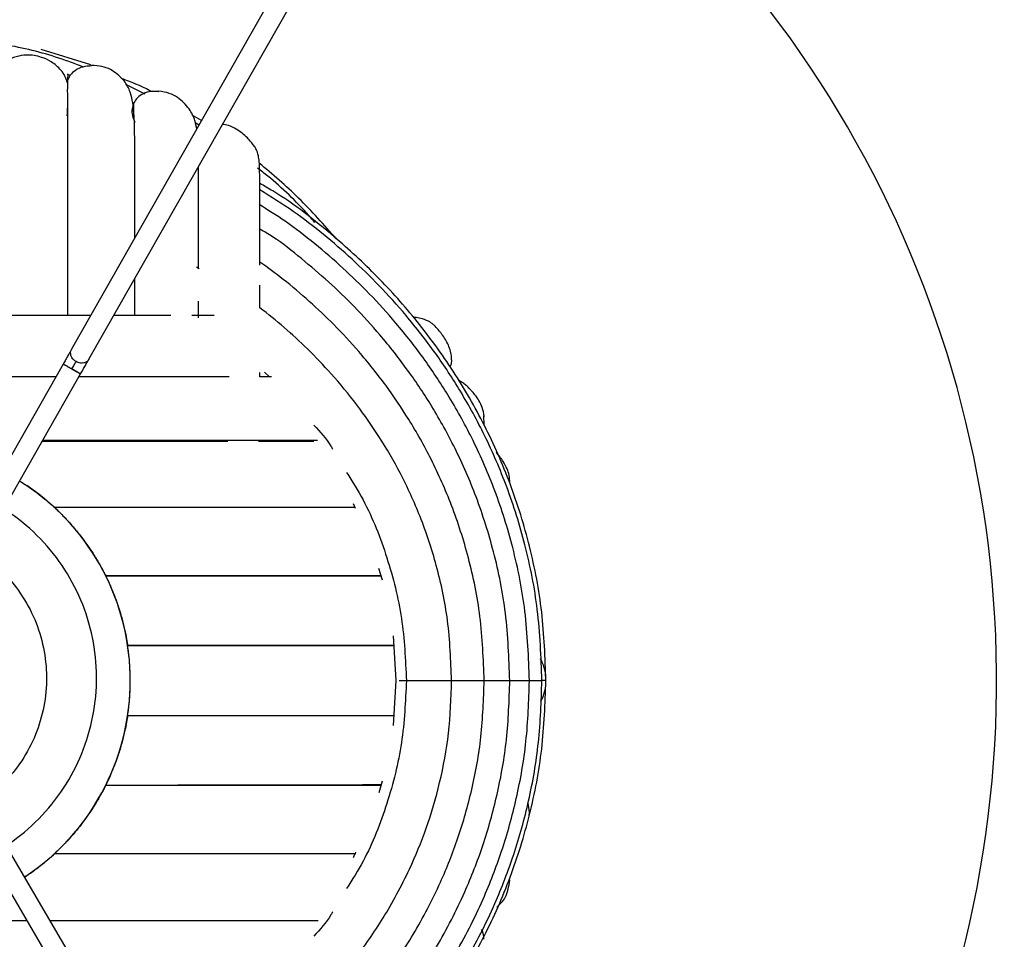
# Paper-space layout '_Superior' of a CAD drawing. Header units: millimetres. Extents: x -233 to 167, y -200 to 200.
# Tile 5 of 7: x -21 to 77, y -26 to 66. Entities that reach past the tile are written whole.
import ezdxf

# ---------------------------------------------------------------- set-up
doc = ezdxf.new("R2010")
doc.units = ezdxf.units.MM

psp = doc.layouts.new('_Superior')

# ---------------------------------------------------------------- linework, layer by layer
at = {"color": 7, "linetype": 'Continuous', "lineweight": 25}
for p, q in [((36.9, 125.782), (-15.822, 33.064)), ((-14.084, 32.075), (38.638, 124.793)), ((-13.913, 61.449), (-18.847, 62.981)), ((-13.83, 61.389), (-14.035, 61.317)), ((-16.197, 60.556), (-16.211, 60.545)), ((-16.197, 60.522), (-16.197, 60.556)), ((-15.971, 60.393), (-16.197, 60.481)), ((-8.488, 58.514), (-10.39, 59.483)), ((-7.123, 58.828), (-7.335, 58.779)), ((-2.846, 55.884), (-3.773, 56.419)), ((-3.099, 55.44), (-3.468, 55.681)), ((-3.069, 41.094), (-3.341, 41.251)), ((-3.148, 36.2), (-3.148, 37.851)), ((-16.659, 31.592), (-24.369, 18.033)), ((22.093, 32.019), (22.118, 32.096)), ((-22.585, 17.125), (-14.921, 30.603)), ((2.98, 30.316), (2.98, 30.764)), ((3.455, 30.786), (3.954, 30.316)), ((25.309, 26.406), (25.33, 25.573)), ((25.315, 26.191), (25.36, 26.405)), ((27.897, 19.797), (27.932, 19.918)), ((12.287, 17.666), (12.483, 17.221)), ((14.818, 11.214), (15.178, 10.067)), ((16.279, 4.469), (16.56, 0)), ((16.56, 0), (16.295, -4.474)), ((15.173, -10.044), (14.84, -11.205)), ((-14.524, -29.848), (-22.364, -16.472)), ((-24.089, -17.483), (-16.249, -30.859)), ((27.932, -19.918), (27.897, -19.797)), ((25.36, -25.824), (25.326, -25.732))]:
    psp.add_line(p, q, dxfattribs=at)
for radius, start, end in [(110, 60.90122, 179.72293), (110, 301.02586, 59.85946), (23.5, 303.42649, 55.90792), (110, 180.76469, 299.9841)]:
    psp.add_arc((-33.464, 0), radius, start, end, dxfattribs=at)
for points, knots in [([(-32.014, -199.74), (-28.596, -199.667), (-21.586, -199.517), (-10.834, -198.571), (0.396, -196.997), (12.077, -194.649), (23.45, -191.635), (34.44, -188.023), (44.986, -183.895), (55.679, -178.981), (66.454, -173.224), (77.233, -166.573), (87.928, -158.981), (98.437, -150.414), (108.648, -140.848), (118.44, -130.274), (127.682, -118.702), (136.242, -106.162), (143.987, -92.706), (150.784, -78.408), (156.515, -63.366), (161.069, -47.7), (164.358, -31.55), (166.316, -15.071), (166.9, 1.571), (166.097, 18.204), (163.923, 34.656), (160.422, 50.761), (155.662, 66.365), (149.735, 81.33), (142.75, 95.538), (134.83, 108.892), (126.105, 121.318), (116.712, 132.767), (106.782, 143.212), (96.447, 152.643), (85.826, 161.071), (75.032, 168.522), (64.166, 175.031), (53.317, 180.646), (42.56, 185.419), (31.961, 189.407), (20.924, 192.875), (9.512, 195.74), (-2.198, 197.934), (-13.448, 199.36), (-24.211, 200.165), (-31.223, 200.223), (-34.641, 200.251)], [0, 0, 0, 0, 0.016322, 0.033479, 0.05151, 0.070452, 0.090341, 0.107661, 0.125675, 0.144395, 0.163829, 0.18398, 0.204846, 0.226418, 0.248682, 0.271613, 0.29518, 0.319343, 0.344053, 0.369251, 0.394871, 0.420839, 0.447075, 0.473492, 0.5, 0.526508, 0.552925, 0.579161, 0.605129, 0.630749, 0.655947, 0.680657, 0.70482, 0.728387, 0.751318, 0.773582, 0.795154, 0.81602, 0.836171, 0.855605, 0.874325, 0.892339, 0.909659, 0.929548, 0.94849, 0.966521, 0.983678, 1, 1, 1, 1]), ([(64.379, 170.165), (68.488, 167.685), (76.872, 162.624), (88.915, 153.699), (99.673, 144.449), (109.109, 135.077), (117.297, 125.874), (125.058, 115.946), (132.308, 105.314), (138.963, 94.013), (144.941, 82.089), (150.164, 69.601), (154.562, 56.621), (158.072, 43.229), (160.644, 29.518), (162.24, 15.588), (162.836, 1.544), (162.425, -12.507), (161.012, -26.457), (158.62, -40.2), (155.286, -53.636), (151.059, -66.674), (146, -79.229), (140.179, -91.231), (133.674, -102.618), (126.564, -113.344), (118.934, -123.374), (110.868, -132.684), (101.556, -142.178), (90.92, -151.569), (78.995, -160.651), (70.679, -165.822), (66.603, -168.356)], [0, 0, 0, 0, 0.035233, 0.07188, 0.109917, 0.139334, 0.169479, 0.200319, 0.231813, 0.263911, 0.296557, 0.329689, 0.363236, 0.397123, 0.431269, 0.46559, 0.5, 0.53441, 0.568731, 0.602877, 0.636764, 0.670311, 0.703443, 0.736089, 0.768187, 0.799681, 0.830521, 0.860666, 0.890083, 0.92812, 0.964767, 1, 1, 1, 1]), ([(-14.694, 61.24), (-15.161, 61.423), (-17.355, 62.287), (-20.503, 63.152), (-23.214, 63.575), (-24.091, 63.712)], [0, 0, 0, 0, 0.15454, 0.7263796, 1, 1, 1, 1]), ([(-16.248, 59.681), (-16.319, 59.903), (-16.461, 60.347), (-16.986, 61.091), (-17.772, 61.752), (-18.714, 62.2), (-19.56, 62.41), (-20.423, 62.452), (-21.218, 62.339), (-21.908, 62.071), (-22.403, 61.747), (-22.811, 61.313), (-22.947, 60.951), (-23.014, 60.772)], [0, 0, 0, 0, 0.082397, 0.164539, 0.316355, 0.437207, 0.526421, 0.613997, 0.731763, 0.798422, 0.866645, 0.934114, 1, 1, 1, 1]), ([(-13.821, 61.342), (-14.123, 61.328), (-14.693, 61.302), (-15.424, 60.948), (-15.975, 60.48), (-16.158, 60.075), (-16.244, 59.885)], [0, 0, 0, 0, 0.298115, 0.561808, 0.794492, 1, 1, 1, 1]), ([(-9.515, 44.156), (-9.515, 44.904), (-9.515, 47.069), (-9.515, 50.161), (-9.515, 53.234), (-9.526, 55.783), (-9.669, 57.605), (-9.979, 58.899), (-10.649, 60.08), (-11.708, 60.914), (-12.786, 61.347), (-13.474, 61.375), (-13.83, 61.389)], [0, 0, 0, 0, 0.080513, 0.233097, 0.391537, 0.541633, 0.680336, 0.74684, 0.820555, 0.904766, 0.95071, 1, 1, 1, 1]), ([(-16.244, 59.885), (-16.195, 60.093), (-16.141, 60.319), (-16.2, 60.537), (-16.205, 60.554)], [0, 0, 0, 0, 0.9190978, 1, 1, 1, 1]), ([(-7.889, 58.793), (-7.927, 58.815), (-8.865, 59.359), (-9.882, 59.744), (-10.858, 60.114)], [0, 0, 0, 0, 0.040717, 1, 1, 1, 1]), ([(-16.248, 56.377), (-16.217, 56.98), (-16.155, 58.181), (-16.215, 58.742), (-16.244, 59.021)], [0, 0, 0, 0, 0.50249, 1, 1, 1, 1]), ([(-16.244, 59.885), (-16.244, 59.848), (-16.244, 59.802), (-16.244, 59.155), (-16.244, 59.016)], [0, 0, 0, 0, 0.78394, 1, 1, 1, 1]), ([(-7.12, 58.774), (-7.381, 58.798), (-7.907, 58.846), (-8.641, 58.606), (-9.253, 58.222), (-9.492, 57.847), (-9.604, 57.671)], [0, 0, 0, 0, 0.2683986, 0.5432554, 0.7857908, 1, 1, 1, 1]), ([(-3.327, 55.038), (-3.373, 55.317), (-3.474, 55.932), (-4.043, 57.141), (-5.014, 58.094), (-6.069, 58.664), (-6.763, 58.772), (-7.123, 58.828)], [0, 0, 0, 0, 0.193927, 0.426351, 0.693955, 0.841187, 1, 1, 1, 1]), ([(-16.197, 36.443), (-16.197, 37.229), (-16.197, 40.03), (-16.197, 44.408), (-16.198, 49.453), (-16.199, 53.9), (-16.2, 56.041), (-16.2, 57.132)], [0, 0, 0, 0, 0.084194, 0.29997, 0.524533, 0.757867, 1, 1, 1, 1]), ([(-9.604, 57.671), (-9.676, 57.476), (-9.831, 57.061), (-9.791, 56.373), (-9.608, 55.951), (-9.519, 55.744)], [0, 0, 0, 0, 0.310407, 0.661862, 1, 1, 1, 1]), ([(-9.603, 56.285), (-9.603, 56.594), (-9.603, 57.509), (-9.603, 57.606), (-9.604, 57.671)], [0, 0, 0, 0, 0.336907, 1, 1, 1, 1]), ([(2.98, 41.447), (2.98, 41.761), (2.98, 43.388), (2.979, 45.979), (2.974, 48.371), (2.964, 49.872), (2.955, 50.72), (2.943, 51.414), (2.896, 52.022), (2.803, 52.535), (2.632, 52.97), (2.499, 53.216), (2.345, 53.456), (2.063, 53.803), (1.673, 54.228), (1.172, 54.672), (0.57, 55.089), (-0.105, 55.425), (-0.558, 55.487), (-0.755, 55.515)], [0, 0, 0, 0, 0.043206, 0.224344, 0.424359, 0.504009, 0.586383, 0.663404, 0.732621, 0.779255, 0.796845, 0.803887, 0.810311, 0.824177, 0.844542, 0.873685, 0.912285, 0.961843, 1, 1, 1, 1]), ([(-3.148, 41.081), (-3.148, 42.053), (-3.148, 44.382), (-3.15, 47.552), (-3.142, 49.901), (-3.153, 51.026), (-3.155, 51.294)], [0, 0, 0, 0, 0.232711, 0.557627, 0.894716, 1, 1, 1, 1]), ([(8.479, 45.716), (8.276, 45.949), (6.826, 47.614), (4.918, 49.452), (3.091, 50.892), (2.755, 51.156)], [0, 0, 0, 0, 0.117359, 0.837796, 1, 1, 1, 1]), ([(10.615, 44.08), (9.39, 45.469), (7.003, 48.176), (4.254, 50.513), (2.916, 51.651)], [0, 0, 0, 0, 0.513225, 1, 1, 1, 1]), ([(31.536, 0), (31.454, 2.284), (31.293, 6.795), (30.024, 13.378), (28.096, 19.622), (25.516, 25.474), (22.386, 30.898), (18.78, 35.859), (14.787, 40.353), (9.987, 44.738), (6.044, 47.864), (3.398, 49.368), (2.965, 49.614)], [0, 0, 0, 0, 0.114507, 0.226212, 0.335156, 0.441822, 0.546369, 0.648789, 0.749091, 0.847306, 0.975012, 1, 1, 1, 1]), ([(31.136, 0), (31.048, 2.366), (30.877, 6.928), (29.585, 13.408), (27.775, 19.214), (25.565, 24.327), (23.141, 28.764), (20.503, 32.765), (17.766, 36.283), (14.959, 39.391), (12.201, 42.084), (9.338, 44.545), (6.297, 46.916), (4.093, 48.282), (2.969, 48.979)], [0, 0, 0, 0, 0.12022, 0.23179, 0.334706, 0.428953, 0.514531, 0.591457, 0.672371, 0.740895, 0.804256, 0.868227, 0.932813, 1, 1, 1, 1]), ([(29.888, 0), (29.801, 2.318), (29.633, 6.788), (28.363, 13.136), (26.584, 18.822), (24.412, 23.83), (22.029, 28.173), (19.439, 32.089), (16.75, 35.53), (13.994, 38.569), (11.288, 41.204), (8.478, 43.607), (5.709, 45.77), (3.774, 46.97), (2.896, 47.515)], [0, 0, 0, 0, 0.121883, 0.235013, 0.339358, 0.434914, 0.52168, 0.599674, 0.681704, 0.751183, 0.815411, 0.880253, 0.945712, 1, 1, 1, 1]), ([(27.931, 0), (27.846, 2.243), (27.683, 6.569), (26.446, 12.711), (24.715, 18.21), (22.602, 23.05), (20.285, 27.246), (17.768, 31.027), (15.157, 34.349), (12.481, 37.28), (9.858, 39.824), (7.122, 42.124), (4.87, 43.947), (3.406, 44.804), (2.981, 45.053)], [0, 0, 0, 0, 0.125366, 0.241713, 0.349017, 0.447287, 0.536519, 0.616713, 0.701067, 0.772515, 0.838537, 0.905192, 0.97248, 1, 1, 1, 1]), ([(25.371, 0), (25.289, 2.142), (25.13, 6.271), (23.931, 12.131), (22.252, 17.372), (20.208, 21.979), (17.969, 25.968), (15.54, 29.558), (13.023, 32.707), (10.449, 35.485), (7.921, 37.88), (5.46, 39.972), (3.761, 41.207), (2.981, 41.775)], [0, 0, 0, 0, 0.130399, 0.251429, 0.363049, 0.465238, 0.558018, 0.641416, 0.729122, 0.80341, 0.871997, 0.941237, 1, 1, 1, 1]), ([(-9.515, 36.443), (-9.515, 37.036), (-9.515, 38.339), (-9.515, 39.485), (-9.515, 40.11)], [0, 0, 0, 0, 0.4544397, 1, 1, 1, 1]), ([(2.98, 37.213), (2.98, 37.784), (2.98, 38.581), (2.98, 39.267), (2.98, 39.461)], [0, 0, 0, 0, 0.7167489, 1, 1, 1, 1]), ([(-13.901, 36.443), (-13.934, 36.443), (-15.71, 36.443), (-19.068, 36.443), (-23.933, 36.443), (-28.579, 36.443), (-31.806, 36.442), (-33.464, 36.442)], [0, 0, 0, 0, 0.00574, 0.307693, 0.52541, 0.756157, 1, 1, 1, 1]), ([(-5.917, 36.444), (-7.007, 36.444), (-8.792, 36.444), (-10.813, 36.443), (-11.6, 36.443)], [0, 0, 0, 0, 0.610631, 1, 1, 1, 1]), ([(-1.587, 36.444), (-1.81, 36.444), (-2.502, 36.444), (-3.292, 36.444), (-3.828, 36.444)], [0, 0, 0, 0, 0.321209, 1, 1, 1, 1]), ([(22.12, 0), (22.04, 2.008), (21.887, 5.879), (20.726, 11.366), (19.106, 16.263), (17.137, 20.557), (14.988, 24.264), (12.662, 27.592), (10.259, 30.506), (7.805, 33.064), (5.431, 35.264), (3.794, 36.566), (2.981, 37.212)], [0, 0, 0, 0, 0.138879, 0.267764, 0.386602, 0.495382, 0.594126, 0.682861, 0.776189, 0.855246, 0.928118, 1, 1, 1, 1]), ([(22.118, 32.096), (22.11, 32.294), (22.096, 32.658), (21.896, 33.273), (21.616, 33.847), (21.326, 34.307), (21.073, 34.662), (20.829, 34.979), (20.556, 35.306), (20.261, 35.566), (19.937, 35.8), (19.425, 36.052), (18.94, 36.173), (18.486, 36.243), (18.28, 36.275)], [0, 0, 0, 0, 0.151148, 0.276588, 0.376588, 0.45219, 0.48249, 0.509591, 0.559404, 0.584976, 0.614448, 0.691924, 0.860337, 1, 1, 1, 1]), ([(-15.822, 33.064), (-15.871, 32.979), (-15.969, 32.805), (-16.176, 32.441), (-16.411, 32.029), (-16.577, 31.736), (-16.659, 31.592)], [0, 0, 0, 0, 0.245973, 0.5, 0.754027, 1, 1, 1, 1]), ([(-15.371, 31.834), (-15.461, 31.894), (-15.647, 32.021), (-15.84, 32.298), (-15.929, 32.603), (-15.918, 32.872), (-15.843, 33.007), (-15.813, 33.059)], [0, 0, 0, 0, 0.206542, 0.427768, 0.651409, 0.864402, 1, 1, 1, 1]), ([(-15.79, 31.097), (-15.901, 31.161), (-16.072, 31.258), (-16.276, 31.374), (-16.414, 31.452), (-16.525, 31.515), (-16.631, 31.575), (-16.648, 31.585), (-16.659, 31.592)], [0, 0, 0, 0, 0.243352, 0.373386, 0.505405, 0.636635, 0.764394, 1, 1, 1, 1]), ([(-16.659, 31.592), (-16.648, 31.585), (-16.631, 31.575), (-16.525, 31.515), (-16.414, 31.452), (-16.276, 31.374), (-16.072, 31.258), (-15.901, 31.161), (-15.79, 31.097)], [0, 0, 0, 0, 0.235606, 0.363365, 0.494595, 0.626614, 0.756648, 1, 1, 1, 1]), ([(-15.79, 31.097), (-15.749, 31.169), (-15.666, 31.316), (-15.549, 31.522), (-15.445, 31.704), (-15.396, 31.791), (-15.371, 31.834)], [0, 0, 0, 0, 0.245973, 0.5, 0.754027, 1, 1, 1, 1]), ([(-14.947, 31.691), (-15.023, 31.705), (-15.17, 31.731), (-15.306, 31.8), (-15.371, 31.834)], [0, 0, 0, 0, 0.514821, 1, 1, 1, 1]), ([(-14.092, 32.08), (-14.103, 32.056), (-14.15, 31.948), (-14.326, 31.805), (-14.608, 31.68), (-14.834, 31.687), (-14.947, 31.691)], [0, 0, 0, 0, 0.083575, 0.373787, 0.684991, 1, 1, 1, 1]), ([(-14.921, 30.603), (-14.839, 30.747), (-14.672, 31.04), (-14.438, 31.452), (-14.231, 31.816), (-14.132, 31.99), (-14.084, 32.075)], [0, 0, 0, 0, 0.245973, 0.5, 0.754027, 1, 1, 1, 1]), ([(22.087, 32.094), (22.095, 32.025), (22.127, 31.755), (22.032, 31.496), (21.962, 31.302)], [0, 0, 0, 0, 0.2542898, 1, 1, 1, 1]), ([(-15.79, 31.097), (-15.679, 31.034), (-15.508, 30.937), (-15.304, 30.821), (-15.166, 30.742), (-15.055, 30.679), (-14.949, 30.619), (-14.932, 30.609), (-14.921, 30.603)], [0, 0, 0, 0, 0.2433523, 0.3733856, 0.5054052, 0.6366347, 0.7643944, 1, 1, 1, 1]), ([(-14.921, 30.603), (-14.932, 30.609), (-14.949, 30.619), (-15.055, 30.679), (-15.166, 30.742), (-15.304, 30.821), (-15.508, 30.937), (-15.679, 31.034), (-15.79, 31.097)], [0, 0, 0, 0, 0.235606, 0.363365, 0.494595, 0.626614, 0.756648, 1, 1, 1, 1]), ([(-17.385, 30.315), (-17.769, 30.315), (-19.609, 30.315), (-23.217, 30.315), (-28.198, 30.315), (-31.677, 30.315), (-33.464, 30.315)], [0, 0, 0, 0, 0.076528, 0.366903, 0.674723, 1, 1, 1, 1]), ([(-0.103, 30.316), (-1.08, 30.316), (-3.333, 30.316), (-7.453, 30.316), (-11.466, 30.316), (-14.199, 30.316), (-15.084, 30.316)], [0, 0, 0, 0, 0.223782, 0.515898, 0.843289, 1, 1, 1, 1]), ([(4.141, 30.316), (3.79, 30.316), (3.42, 30.316), (2.999, 30.316), (2.977, 30.316)], [0, 0, 0, 0, 0.946605, 1, 1, 1, 1]), ([(25.36, 26.405), (25.317, 26.684), (25.238, 27.191), (24.895, 27.895), (24.517, 28.451), (24.154, 28.88), (23.864, 29.177), (23.633, 29.397), (23.392, 29.613), (23.165, 29.769), (22.973, 29.884), (22.867, 29.928), (22.803, 29.955)], [0, 0, 0, 0, 0.260561, 0.471951, 0.635103, 0.755158, 0.800084, 0.836097, 0.891648, 0.919111, 0.950136, 1, 1, 1, 1]), ([(8.366, 25.501), (8.981, 24.831), (9.677, 24.072), (10.194, 23.189), (10.254, 23.087)], [0, 0, 0, 0, 0.883856, 1, 1, 1, 1]), ([(-0.212, 23.862), (-0.358, 23.862), (-2.169, 23.862), (-6.274, 23.861), (-12.295, 23.861), (-16.656, 23.861), (-18.754, 23.861)], [0, 0, 0, 0, 0.029173, 0.360579, 0.69233, 1, 1, 1, 1]), ([(8.72, 23.949), (8.357, 23.949), (7.308, 23.949), (5.256, 23.949), (2.364, 23.949), (-1.299, 23.949), (-5.819, 23.949), (-11.31, 23.949), (-15.732, 23.948), (-18.347, 23.948), (-18.705, 23.948)], [0, 0, 0, 0, 0.054687, 0.157836, 0.280645, 0.423096, 0.585166, 0.766847, 0.968102, 1, 1, 1, 1]), ([(8.357, 23.862), (7.117, 23.862), (5.475, 23.862), (3.348, 23.862), (2.829, 23.862)], [0, 0, 0, 0, 0.75564, 1, 1, 1, 1]), ([(27.932, 19.918), (27.909, 20.165), (27.868, 20.612), (27.621, 21.246), (27.324, 21.782), (27.033, 22.213), (26.79, 22.526), (26.663, 22.688), (26.586, 22.774), (26.568, 22.794)], [0, 0, 0, 0, 0.312727, 0.564651, 0.757975, 0.897136, 0.947973, 0.988169, 1, 1, 1, 1]), ([(11.636, 20.773), (12.203, 19.869), (13.877, 17.201), (15.764, 12.297), (17.323, 6.235), (17.51, 2.077), (17.603, -0.001)], [0, 0, 0, 0, 0.146091, 0.431055, 0.715641, 1, 1, 1, 1]), ([(-21.001, 19.911), (-20.804, 19.79), (-20.266, 19.46), (-19.486, 18.899), (-18.653, 18.254), (-18.056, 17.748), (-17.662, 17.395), (-17.534, 17.276), (-17.473, 17.22)], [0, 0, 0, 0, 0.132104, 0.362003, 0.568183, 0.784086, 0.898016, 1, 1, 1, 1]), ([(12.464, 17.266), (12.165, 17.266), (11.141, 17.268), (9.427, 17.269), (7.433, 17.269), (5.524, 17.269), (3.183, 17.269), (0.261, 17.269), (-3.313, 17.268), (-7.612, 17.268), (-12.385, 17.268), (-15.853, 17.268), (-17.529, 17.268)], [0, 0, 0, 0, 0.045014, 0.154266, 0.219405, 0.290003, 0.375402, 0.475596, 0.590579, 0.720343, 0.864879, 1, 1, 1, 1]), ([(-17.528, 17.272), (-17.514, 17.258), (-17.483, 17.23), (-17.32, 17.078), (-17.014, 16.785), (-16.436, 16.206), (-15.668, 15.369), (-14.787, 14.285), (-13.977, 13.158), (-13.267, 12.036), (-12.794, 11.189), (-12.52, 10.661), (-12.45, 10.52), (-12.415, 10.45)], [0, 0, 0, 0, 0.031358, 0.064783, 0.131691, 0.198736, 0.332753, 0.465506, 0.599235, 0.733117, 0.86637, 0.933174, 1, 1, 1, 1]), ([(-12.416, 10.451), (-12.418, 10.456), (-12.424, 10.467), (-12.315, 10.247), (-12.145, 9.89), (-11.865, 9.273), (-11.484, 8.345), (-11.069, 7.159), (-10.721, 5.96), (-10.456, 4.824), (-10.311, 4.036), (-10.244, 3.616), (-10.232, 3.539), (-10.226, 3.501)], [0, 0, 0, 0, 0.062675, 0.124943, 0.184363, 0.248953, 0.373877, 0.49898, 0.62444, 0.749816, 0.874625, 0.938507, 1, 1, 1, 1]), ([(15.057, 10.452), (14.623, 10.452), (13.144, 10.452), (9.766, 10.452), (5.13, 10.452), (-0.186, 10.451), (-6.011, 10.451), (-10.281, 10.451), (-12.416, 10.451)], [0, 0, 0, 0, 0.07691, 0.261625, 0.446288, 0.6309, 0.815482, 1, 1, 1, 1]), ([(15.065, 10.427), (14.784, 10.428), (13.84, 10.431), (12.267, 10.434), (10.449, 10.434), (8.707, 10.434), (6.568, 10.434), (3.894, 10.434), (0.617, 10.433), (-3.34, 10.433), (-7.705, 10.433), (-10.89, 10.433), (-12.405, 10.432)], [0, 0, 0, 0, 0.046491, 0.155968, 0.221246, 0.292051, 0.377681, 0.478138, 0.593421, 0.723538, 0.868489, 1, 1, 1, 1]), ([(16.34, 3.502), (15.89, 3.502), (14.443, 3.502), (11.165, 3.502), (6.71, 3.501), (1.595, 3.501), (-4.023, 3.501), (-8.158, 3.501), (-10.226, 3.501)], [0, 0, 0, 0, 0.082558, 0.265984, 0.449436, 0.632916, 0.816443, 1, 1, 1, 1]), ([(-10.226, -3.5), (-10.224, -3.483), (-10.219, -3.45), (-10.18, -3.188), (-10.131, -2.804), (-10.06, -2.166), (-9.985, -1.218), (-9.953, -0.001), (-9.985, 1.216), (-10.06, 2.165), (-10.13, 2.803), (-10.18, 3.187), (-10.218, 3.45), (-10.224, 3.483), (-10.226, 3.5)], [0, 0, 0, 0, 0.062549, 0.125113, 0.187481, 0.249993, 0.374979, 0.499939, 0.624899, 0.749884, 0.812393, 0.874753, 0.93731, 1, 1, 1, 1]), ([(-10.226, 3.5), (-8.152, 3.5), (-4.005, 3.5), (1.635, 3.5), (6.775, 3.5), (11.252, 3.5), (14.505, 3.5), (15.926, 3.5), (16.34, 3.5)], [0, 0, 0, 0, 0.184811, 0.36963, 0.55446, 0.739285, 0.924117, 1, 1, 1, 1]), ([(31.019, -2.066), (31.088, -1.956), (31.205, -1.768), (31.374, -1.272), (31.522, -0.612), (31.564, 0.237), (31.451, 0.979), (31.312, 1.465), (31.201, 1.76), (31.092, 1.997), (31.026, 2.11), (30.995, 2.161)], [0, 0, 0, 0, 0.153384, 0.261755, 0.36636, 0.572537, 0.730289, 0.794116, 0.861505, 0.93746, 1, 1, 1, 1]), ([(2.733, -41.949), (3.579, -41.339), (5.619, -39.867), (8.825, -37.097), (12.209, -33.677), (15.46, -29.709), (18.456, -25.244), (20.934, -20.509), (22.861, -15.644), (24.238, -10.788), (25.185, -5.526), (25.308, -1.874), (25.371, 0)], [0, 0, 0, 0, 0.06315, 0.152292, 0.256227, 0.354216, 0.46254, 0.58128, 0.677188, 0.778945, 0.886569, 1, 1, 1, 1]), ([(2.862, -49.674), (3.33, -49.408), (6.011, -47.886), (9.987, -44.739), (14.787, -40.353), (18.78, -35.86), (22.386, -30.898), (25.516, -25.474), (28.095, -19.622), (30.024, -13.379), (31.293, -6.795), (31.454, -2.284), (31.536, 0)], [0, 0, 0, 0, 0.0269191, 0.1543682, 0.2523933, 0.3525003, 0.4547145, 0.559046, 0.6654981, 0.7742326, 0.8857242, 1, 1, 1, 1]), ([(2.893, -49.106), (2.992, -49.047), (4.072, -48.405), (6.223, -46.912), (9.523, -44.43), (13.196, -41.198), (16.884, -37.36), (20.423, -32.926), (23.673, -27.949), (26.354, -22.686), (28.434, -17.292), (29.918, -11.918), (30.936, -6.102), (31.068, -2.07), (31.136, 0)], [0, 0, 0, 0, 0.005841, 0.063728, 0.132673, 0.215283, 0.311593, 0.402358, 0.502701, 0.612613, 0.701369, 0.79553, 0.895077, 1, 1, 1, 1]), ([(2.939, -47.564), (3.71, -47.06), (5.594, -45.827), (8.654, -43.489), (12.265, -40.341), (15.883, -36.584), (19.359, -32.247), (22.551, -27.377), (25.186, -22.224), (27.231, -16.942), (28.69, -11.678), (29.691, -5.98), (29.821, -2.028), (29.888, 0)], [0, 0, 0, 0, 0.048434, 0.118499, 0.202446, 0.300319, 0.392561, 0.494527, 0.606238, 0.696456, 0.79216, 0.893345, 1, 1, 1, 1]), ([(2.976, -45.142), (3.313, -44.921), (4.728, -43.993), (7.296, -42.02), (10.803, -38.992), (14.313, -35.366), (17.689, -31.182), (20.792, -26.479), (23.354, -21.5), (25.344, -16.392), (26.764, -11.3), (27.74, -5.787), (27.866, -1.963), (27.931, 0)], [0, 0, 0, 0, 0.022534, 0.09449, 0.180707, 0.281227, 0.375963, 0.480697, 0.595457, 0.688132, 0.786465, 0.890419, 1, 1, 1, 1]), ([(2.977, -37.152), (3.734, -36.575), (6.06, -34.804), (9.232, -31.675), (12.582, -27.744), (15.448, -23.601), (17.831, -19.197), (19.69, -14.657), (21.022, -10.115), (21.939, -5.184), (22.059, -1.758), (22.12, 0)], [0, 0, 0, 0, 0.065897, 0.202515, 0.307456, 0.423531, 0.550803, 0.653644, 0.762813, 0.87828, 1, 1, 1, 1]), ([(17.603, -0.001), (17.51, -2.079), (17.323, -6.237), (15.764, -12.299), (13.877, -17.201), (12.205, -19.868), (11.638, -20.77)], [0, 0, 0, 0, 0.284418, 0.569066, 0.854085, 1, 1, 1, 1]), ([(16.872, -0.001), (16.948, -0.001), (17.118, -0.001), (17.43, -0.001), (17.603, -0.001)], [0, 0, 0, 0, 0.442262, 1, 1, 1, 1]), ([(17.603, -0.001), (17.794, -0.001), (18.201, -0.001), (18.926, -0.001), (19.826, -0.001), (20.766, -0.001), (21.55, -0.001), (22.048, 0), (22.067, 0), (22.074, 0)], [0, 0, 0, 0, 0.088659, 0.189041, 0.302801, 0.490451, 0.676609, 0.862768, 1, 1, 1, 1]), ([(22.12, 0), (22.203, 0), (22.553, 0), (23.293, 0), (24.195, 0), (24.915, 0), (25.337, 0), (25.321, 0), (25.315, 0)], [0, 0, 0, 0, 0.044022, 0.183656, 0.413984, 0.642483, 0.870981, 1, 1, 1, 1]), ([(25.371, 0), (25.417, 0), (25.725, 0), (26.374, 0), (27.172, 0), (27.713, 0), (27.98, 0), (27.913, 0), (27.904, 0)], [0, 0, 0, 0, 0.027729, 0.185448, 0.445608, 0.703702, 0.961795, 1, 1, 1, 1]), ([(27.931, 0), (28.089, 0), (28.629, 0), (29.275, 0), (29.794, 0), (29.85, 0), (29.877, 0)], [0, 0, 0, 0, 0.123941, 0.42363, 0.720937, 1, 1, 1, 1]), ([(29.878, 0), (29.947, 0), (30.358, 0), (30.806, 0), (31.134, 0), (31.102, 0), (31.092, 0)], [0, 0, 0, 0, 0.0766658, 0.4595245, 0.8393409, 1, 1, 1, 1]), ([(31.536, 0), (31.519, 0), (31.493, 0), (31.18, 0), (31.073, 0)], [0, 0, 0, 0, 0.657438, 1, 1, 1, 1]), ([(-10.226, -3.501), (-10.232, -3.539), (-10.244, -3.616), (-10.311, -4.036), (-10.456, -4.824), (-10.722, -5.961), (-11.069, -7.158), (-11.484, -8.344), (-11.864, -9.271), (-12.146, -9.892), (-12.311, -10.238), (-12.402, -10.424), (-12.405, -10.429), (-12.405, -10.43)], [0, 0, 0, 0, 0.065094, 0.132712, 0.264812, 0.397496, 0.530175, 0.662512, 0.794746, 0.863124, 0.926014, 0.991925, 1, 1, 1, 1]), ([(-10.226, -3.5), (-8.152, -3.5), (-4.005, -3.5), (1.635, -3.5), (6.774, -3.5), (11.252, -3.5), (14.51, -3.5), (15.935, -3.5), (16.352, -3.5)], [0, 0, 0, 0, 0.184673, 0.369353, 0.554045, 0.738732, 0.923425, 1, 1, 1, 1]), ([(-10.226, -3.501), (-8.158, -3.501), (-4.023, -3.501), (1.595, -3.501), (6.71, -3.501), (11.164, -3.502), (14.435, -3.502), (15.876, -3.502), (16.319, -3.502)], [0, 0, 0, 0, 0.183762, 0.367506, 0.551209, 0.734876, 0.918531, 1, 1, 1, 1]), ([(-12.415, -10.45), (-12.45, -10.52), (-12.52, -10.661), (-12.794, -11.189), (-13.267, -12.036), (-13.977, -13.158), (-14.787, -14.285), (-15.668, -15.369), (-16.436, -16.205), (-17.014, -16.785), (-17.32, -17.078), (-17.483, -17.229), (-17.513, -17.257), (-17.528, -17.271)], [0, 0, 0, 0, 0.066849, 0.133676, 0.266976, 0.400905, 0.53468, 0.667479, 0.801543, 0.868611, 0.935542, 0.968987, 1, 1, 1, 1]), ([(-12.416, -10.451), (-10.281, -10.451), (-6.011, -10.451), (-0.186, -10.451), (5.129, -10.452), (9.767, -10.452), (13.157, -10.452), (14.646, -10.452), (15.092, -10.452)], [0, 0, 0, 0, 0.184157, 0.368367, 0.552628, 0.736926, 0.92129, 1, 1, 1, 1]), ([(-12.405, -10.431), (-10.874, -10.43), (-7.486, -10.426), (-2.607, -10.42), (2.228, -10.412), (6.655, -10.404), (10.579, -10.396), (13.478, -10.389), (14.759, -10.384), (15.115, -10.383)], [0, 0, 0, 0, 0.132621, 0.293506, 0.454488, 0.615534, 0.77665, 0.937854, 1, 1, 1, 1]), ([(29.867, -13.488), (29.877, -13.369), (29.913, -12.942), (29.815, -12.523), (29.744, -12.221)], [0, 0, 0, 0, 0.281186, 1, 1, 1, 1]), ([(-16.242, -15.99), (-16.131, -15.87), (-15.975, -15.7), (-15.746, -15.437), (-15.679, -15.36)], [0, 0, 0, 0, 0.707263, 1, 1, 1, 1]), ([(-16.194, -15.937), (-16.185, -15.928), (-16.175, -15.917), (-16.194, -15.938), (-16.196, -15.94)], [0, 0, 0, 0, 0.897413, 1, 1, 1, 1]), ([(-20.527, -19.606), (-20.368, -19.504), (-19.841, -19.168), (-19.18, -18.667), (-18.543, -18.159), (-18.094, -17.78), (-17.711, -17.44), (-17.549, -17.29), (-17.473, -17.22)], [0, 0, 0, 0, 0.12206, 0.40455, 0.56095, 0.703611, 0.861637, 1, 1, 1, 1]), ([(-17.528, -17.267), (-15.838, -17.267), (-12.158, -17.265), (-6.837, -17.262), (-1.587, -17.259), (3.233, -17.255), (7.537, -17.252), (10.63, -17.248), (12.086, -17.246), (12.476, -17.246)], [0, 0, 0, 0, 0.1364487, 0.2972236, 0.4580831, 0.6190339, 0.7800675, 0.941172, 1, 1, 1, 1]), ([(12.521, -17.138), (12.468, -17.285), (12.403, -17.464), (12.306, -17.628), (12.288, -17.659)], [0, 0, 0, 0, 0.814706, 1, 1, 1, 1]), ([(26.64, -22.629), (26.95, -22.321), (27.669, -21.606), (27.836, -20.53), (27.932, -19.918)], [0, 0, 0, 0, 0.430767, 1, 1, 1, 1]), ([(10.254, -23.089), (10.194, -23.191), (9.677, -24.073), (8.982, -24.83), (8.367, -25.5)], [0, 0, 0, 0, 0.115913, 1, 1, 1, 1]), ([(-33.464, -23.948), (-31.041, -23.948), (-26.586, -23.948), (-22.269, -23.948), (-20.3, -23.948)], [0, 0, 0, 0, 0.5439305, 1, 1, 1, 1]), ([(-17.982, -23.948), (-16.728, -23.948), (-13.82, -23.948), (-9.714, -23.949), (-5.817, -23.949), (-2.676, -23.949), (-0.103, -23.949), (2.282, -23.949), (4.773, -23.948), (7.03, -23.948), (8.313, -23.947), (8.79, -23.947)], [0, 0, 0, 0, 0.11553, 0.268184, 0.401213, 0.5146, 0.608337, 0.694868, 0.800411, 0.925819, 1, 1, 1, 1]), ([(25.324, -25.824), (25.329, -25.738), (25.351, -25.401), (25.215, -25.086), (25.114, -24.851)], [0, 0, 0, 0, 0.254773, 1, 1, 1, 1])]:
    psp.add_open_spline(points, degree=3, knots=knots, dxfattribs=at)
for points in [[(-33.196, -19.744), (-31.888, -19.661), (-29.271, -19.495), (-25.503, -18.281), (-22.035, -16.41), (-19.001, -13.883), (-16.518, -10.818), (-14.681, -7.325), (-13.56, -3.542), (-13.199, 0.388), (-13.612, 4.312), (-14.782, 8.08), (-16.665, 11.548), (-19.188, 14.581), (-22.255, 17.068), (-25.747, 18.893), (-29.531, 20.057), (-32.149, 20.189), (-33.459, 20.255)], [(-33.426, 15.255), (-32.444, 15.206), (-30.48, 15.107), (-27.642, 14.234), (-25.023, 12.865), (-22.723, 11), (-20.83, 8.725), (-19.418, 6.124), (-18.541, 3.298), (-18.231, 0.355), (-18.502, -2.593), (-19.342, -5.43), (-20.72, -8.049), (-22.583, -10.349), (-24.858, -12.244), (-27.459, -13.647), (-30.285, -14.557), (-32.248, -14.682), (-33.229, -14.744)]]:
    psp.add_open_spline(points, degree=3, dxfattribs=at)

doc.saveas('drawing.dxf')
